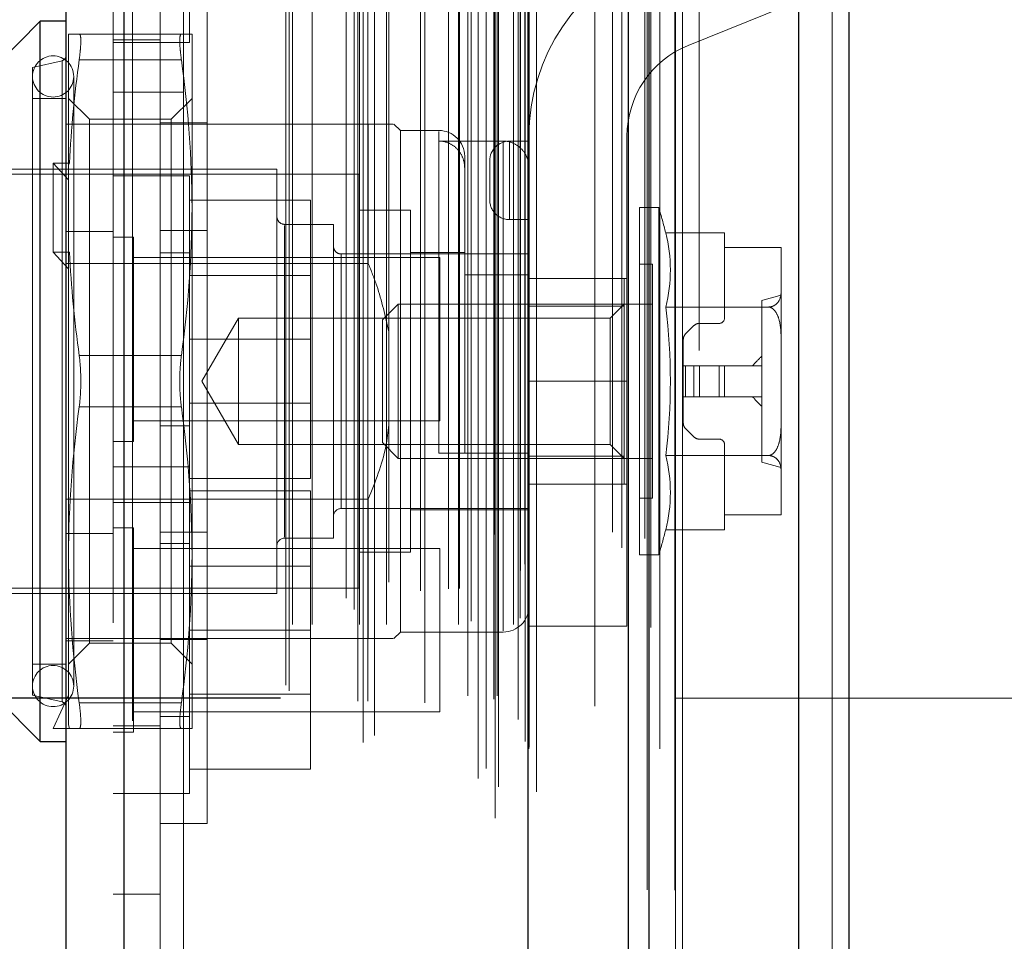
# Model space of a CAD drawing. Header units: inches. Extents: x 0.2 to 10.8, y 0.2 to 8.2.
# Tile 132 of 145: x 5.9189 to 6.0026, y 4.8865 to 4.9648. Entities that reach past the tile are written whole.
import ezdxf

# ---------------------------------------------------------------- set-up
doc = ezdxf.new("R2010")
doc.units = ezdxf.units.IN
doc.header["$MEASUREMENT"] = 0
doc.linetypes.add('HIDDEN', pattern=[0.07500000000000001, 0.05, -0.025])
doc.layers.add('DIMENSIONS', color=140, linetype='Continuous')
doc.styles.add('SLDTEXTSTYLE0', font='TXT', dxfattribs={"width": 0.7})
doc.dimstyles.new('SLDDIMSTYLE0', dxfattribs={"dimtxt": 0.0849609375, "dimasz": 0.13, "dimexe": 0, "dimexo": 0.0625, "dimgap": 0.021240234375, "dimtad": 0, "dimtih": 1, "dimtoh": 1, "dimlfac": 18, "dimrnd": 1e-09, "dimzin": 12, "dimdsep": 46, "dimtxsty": 'SLDTEXTSTYLE0', "dimsah": 1, "dimcen": 0.09, "dimadec": 0, "dimazin": 3, "dimtfac": 1, "dimtofl": 0, "dimtmove": 0, "dimatfit": 3, "dimfxl": 0, "dimfrac": 2, "dimtolj": 1, "dimtzin": 12, "dimarcsym": 0})
doc.dimstyles.new('SLDDIMSTYLE4', dxfattribs={"dimtxt": 0.0849609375, "dimasz": 0.13, "dimexe": 0, "dimexo": 0.0625, "dimgap": 0.021240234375, "dimtad": 0, "dimtih": 1, "dimtoh": 1, "dimdec": 4, "dimlfac": 18, "dimzin": 12, "dimdsep": 46, "dimtxsty": 'SLDTEXTSTYLE0', "dimsah": 1, "dimcen": 0.09, "dimadec": 0, "dimazin": 3, "dimtfac": 1, "dimtdec": 0, "dimtofl": 0, "dimtmove": 0, "dimatfit": 3, "dimfxl": 0, "dimfrac": 2, "dimtolj": 1, "dimtzin": 12, "dimarcsym": 0})

# ---------------------------------------------------------------- blocks, each defined once
blk = doc.blocks.new('_D_13')
at = {"layer": 'DIMENSIONS'}
blk.add_line((6.670166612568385, 5.453165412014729), (5.89703343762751, 5.453165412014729), dxfattribs=at)
for radius, start, end in [(0.8318120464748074, 162.9447051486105, 180), (0.8318120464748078, 205.0000000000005, 222.05529485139)]:
    blk.add_arc((6.853845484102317, 5.453165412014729), radius, start, end, dxfattribs=at)
for points in [[(6.02203343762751, 5.453165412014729), (6.052040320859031, 5.581226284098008), (6.012160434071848, 5.58432380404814)], [(6.099967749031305, 5.101626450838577), (6.146449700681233, 4.978584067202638), (6.181284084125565, 4.998245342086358)]]:
    blk.add_solid(points, dxfattribs=at)
at = {"layer": 'DIMENSIONS', "insert": (5.935888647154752, 5.337767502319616), "char_height": 0.08333333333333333, "attachment_point": 1, "style": 'SLDTEXTSTYLE0'}
blk.add_mtext('25°', dxfattribs=at)
blk = doc.blocks.new('_D_18')
at = {"layer": 'DIMENSIONS'}
for p, q in [((5.941035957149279, 4.907140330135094), (5.512801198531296, 4.907140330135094)), ((5.637801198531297, 4.907140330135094), (5.637801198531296, 4.093878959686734)), ((5.476227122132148, 3.939828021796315), (5.447697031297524, 3.939828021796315)), ((5.447697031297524, 3.939828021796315), (5.447697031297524, 3.804797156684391)), ((5.799375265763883, 3.939828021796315), (5.827905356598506, 3.939828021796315)), ((5.827905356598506, 3.939828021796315), (5.827905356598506, 3.804797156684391)), ((5.447697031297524, 3.804797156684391), (5.476227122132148, 3.804797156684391)), ((5.827905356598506, 3.804797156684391), (5.799375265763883, 3.804797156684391)), ((5.637801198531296, 3.213584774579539), (5.637801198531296, 3.785777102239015)), ((5.941035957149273, 3.213584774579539), (5.512801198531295, 3.213584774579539))]:
    blk.add_line(p, q, dxfattribs=at)
for points in [[(5.637801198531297, 4.907140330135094), (5.617801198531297, 4.777140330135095), (5.657801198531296, 4.777140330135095)], [(5.637801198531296, 3.213584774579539), (5.657801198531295, 3.343584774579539), (5.617801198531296, 3.343584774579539)]]:
    blk.add_solid(points, dxfattribs=at)
at = {"layer": 'DIMENSIONS', "char_height": 0.08333333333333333, "attachment_point": 1, "style": 'SLDTEXTSTYLE0'}
for s, insert in [('30.48', (5.476227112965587, 4.066270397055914)), ('774.3', (5.476227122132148, 3.912219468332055))]:
    blk.add_mtext(s, dxfattribs=dict(at, insert=insert))
blk = doc.blocks.new('_D_19')
at = {"layer": 'DIMENSIONS'}
for p, q in [((5.920647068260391, 4.983973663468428), (5.139392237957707, 4.983973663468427)), ((5.264392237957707, 4.983973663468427), (5.264392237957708, 4.566917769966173)), ((5.102818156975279, 4.436786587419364), (5.074288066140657, 4.436786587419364)), ((5.074288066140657, 4.436786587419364), (5.074288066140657, 4.301755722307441)), ((5.425966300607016, 4.436786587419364), (5.454496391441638, 4.436786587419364)), ((5.454496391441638, 4.436786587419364), (5.454496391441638, 4.301755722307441)), ((5.074288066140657, 4.301755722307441), (5.102818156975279, 4.301755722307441)), ((5.454496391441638, 4.301755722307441), (5.425966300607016, 4.301755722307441)), ((5.26439223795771, 3.136695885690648), (5.264392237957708, 4.147704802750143)), ((5.920647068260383, 3.13669588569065), (5.139392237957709, 3.136695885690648))]:
    blk.add_line(p, q, dxfattribs=at)
for points in [[(5.264392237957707, 4.983973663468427), (5.244392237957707, 4.853973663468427), (5.284392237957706, 4.853973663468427)], [(5.26439223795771, 3.136695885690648), (5.28439223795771, 3.266695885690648), (5.244392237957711, 3.266695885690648)]]:
    blk.add_solid(points, dxfattribs=at)
at = {"layer": 'DIMENSIONS', "char_height": 0.08333333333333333, "attachment_point": 1, "style": 'SLDTEXTSTYLE0'}
for s, insert in [('33.25', (5.102818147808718, 4.563228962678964)), ('844.6', (5.102818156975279, 4.409178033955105)), ('OPENING', (5.002355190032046, 4.255127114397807))]:
    blk.add_mtext(s, dxfattribs=dict(at, insert=insert))

msp = doc.modelspace()

# ---------------------------------------------------------------- linework, layer by layer
at = {"color": 7, "linetype": 'Continuous', "lineweight": 25}
for p, q in [((5.989364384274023, 5.045637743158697), (5.989364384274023, 3.081751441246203)), ((5.985121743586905, 3.081751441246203), (5.985121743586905, 5.044850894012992)), ((5.972404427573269, 3.081751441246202), (5.972404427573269, 5.038868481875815)), ((5.97064706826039, 3.081751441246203), (5.97064706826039, 5.038695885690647)), ((5.962111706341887, 3.099154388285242), (5.962111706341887, 5.021559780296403)), ((5.927764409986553, 3.105210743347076), (5.927764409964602, 5.015503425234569)), ((5.922806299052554, 5.013539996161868), (5.922806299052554, 3.107174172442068)), ((5.920619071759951, 4.964698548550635), (5.914185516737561, 4.958264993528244)), ((5.922806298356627, 4.964698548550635), (5.920619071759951, 4.964698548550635)), ((5.920619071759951, 4.93407737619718), (5.920619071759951, 4.964698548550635)), ((5.920619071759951, 4.903456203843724), (5.920619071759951, 4.93407737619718)), ((5.914185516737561, 4.909889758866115), (5.920619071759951, 4.903456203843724)), ((5.920619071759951, 4.903456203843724), (5.922806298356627, 4.903456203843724))]:
    msp.add_line(p, q, dxfattribs=at)
at = {"color": 7, "linetype": 'HIDDEN', "lineweight": 18}
for p, q in [((5.989364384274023, 5.045637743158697), (5.989364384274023, 3.081751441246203)), ((5.989364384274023, 3.081751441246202), (5.989364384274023, 5.045637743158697)), ((5.989364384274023, 3.081751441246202), (5.989364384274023, 5.045637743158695)), ((5.985121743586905, 3.081751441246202), (5.985121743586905, 5.04485089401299)), ((5.987950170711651, 3.081751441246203), (5.987950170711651, 5.044850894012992)), ((5.987950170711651, 3.081751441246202), (5.987950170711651, 5.04485089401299)), ((5.972404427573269, 3.081751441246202), (5.972404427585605, 5.038868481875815)), ((5.975232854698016, 3.081751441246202), (5.975232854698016, 5.038868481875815)), ((5.975232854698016, 3.081751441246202), (5.975232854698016, 5.038868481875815)), ((5.974647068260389, 3.081751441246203), (5.974647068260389, 5.038695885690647)), ((5.972234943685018, 3.090840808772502), (5.972234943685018, 5.029873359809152)), ((5.959294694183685, 3.096931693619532), (5.959294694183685, 5.023782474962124)), ((5.959294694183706, 3.096931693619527), (5.959294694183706, 5.023782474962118)), ((5.962806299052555, 3.09915438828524), (5.962806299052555, 5.021559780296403)), ((5.957869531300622, 3.100310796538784), (5.957869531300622, 5.020403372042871)), ((5.959238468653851, 5.021053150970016), (5.959238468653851, 3.099661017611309)), ((5.959578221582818, 3.099601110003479), (5.959578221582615, 5.021113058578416)), ((5.958531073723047, 3.10114738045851), (5.958531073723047, 5.019592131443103)), ((5.970064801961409, 5.019903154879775), (5.970064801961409, 3.100818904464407)), ((5.962162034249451, 3.102810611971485), (5.962162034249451, 5.017903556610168)), ((5.973306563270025, 3.102838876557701), (5.973306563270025, 5.017867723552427)), ((5.948086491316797, 3.103353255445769), (5.948086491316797, 5.017360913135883)), ((5.961861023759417, 3.103453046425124), (5.961861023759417, 5.017261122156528)), ((5.961861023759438, 3.103453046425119), (5.961861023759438, 5.017261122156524)), ((5.962179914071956, 3.102950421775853), (5.962179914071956, 5.017763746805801)), ((5.949040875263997, 3.103969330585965), (5.949040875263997, 5.016742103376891)), ((5.956270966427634, 5.016467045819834), (5.956270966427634, 3.104252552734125)), ((5.927764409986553, 5.015503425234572), (5.927764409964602, 3.105210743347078)), ((5.92845900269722, 3.105210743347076), (5.928459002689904, 5.015503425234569)), ((5.92845900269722, 5.015503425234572), (5.928459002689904, 3.105210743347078)), ((5.957848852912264, 3.105342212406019), (5.957848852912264, 5.015371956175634)), ((5.947299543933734, 5.014672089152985), (5.947299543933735, 3.106039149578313)), ((5.948476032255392, 3.106888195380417), (5.948476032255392, 5.013825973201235)), ((5.926806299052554, 5.013539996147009), (5.926806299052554, 3.107174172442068)), ((5.941798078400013, 3.107756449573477), (5.941798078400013, 5.012957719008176)), ((5.941509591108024, 3.108243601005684), (5.941509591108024, 5.012470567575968)), ((5.967773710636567, 5.012369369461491), (5.967773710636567, 3.108328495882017)), ((5.942065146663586, 3.113388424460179), (5.942065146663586, 5.007325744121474)), ((5.942065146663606, 3.113388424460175), (5.942065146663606, 5.007325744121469)), ((5.943753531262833, 3.113388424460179), (5.943753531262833, 5.007325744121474)), ((5.947776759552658, 3.113388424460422), (5.947776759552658, 5.007325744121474)), ((5.950073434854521, 3.113388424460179), (5.950073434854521, 5.007325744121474)), ((5.956187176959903, 3.113388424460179), (5.956187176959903, 5.007325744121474)), ((5.956969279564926, 5.007325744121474), (5.956969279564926, 3.113388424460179)), ((5.956969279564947, 3.113388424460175), (5.956969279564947, 5.007325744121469)), ((5.957247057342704, 3.113666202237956), (5.957247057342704, 5.007047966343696)), ((5.959191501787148, 5.007047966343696), (5.959191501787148, 3.113666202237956)), ((5.959469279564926, 3.113388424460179), (5.959469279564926, 5.007325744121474)), ((5.959469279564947, 5.007325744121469), (5.959469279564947, 3.113388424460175)), ((5.96085169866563, 3.113388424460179), (5.96085169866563, 5.007325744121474)), ((5.960851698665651, 3.113388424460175), (5.960851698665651, 5.007325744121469)), ((5.972525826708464, 3.113134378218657), (5.972525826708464, 5.007579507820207)), ((5.947635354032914, 5.006883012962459), (5.947635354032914, 3.113831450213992)), ((5.953321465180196, 5.006723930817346), (5.953321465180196, 3.113988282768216)), ((5.96141372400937, 3.113943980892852), (5.96141372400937, 5.006770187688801)), ((5.961413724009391, 3.113943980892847), (5.961413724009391, 5.006770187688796)), ((5.932806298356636, 5.005329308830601), (5.932806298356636, 4.958662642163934)), ((5.961250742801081, 5.005329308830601), (5.961250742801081, 3.115384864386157)), ((5.946625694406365, 3.115632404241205), (5.946625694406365, 5.005081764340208)), ((5.952956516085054, 3.116251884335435), (5.952956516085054, 5.004462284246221)), ((5.952956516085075, 3.11625188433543), (5.952956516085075, 5.004462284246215)), ((5.950252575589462, 3.116991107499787), (5.950252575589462, 5.00372791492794)), ((5.955326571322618, 3.116415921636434), (5.955326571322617, 5.004297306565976)), ((5.961460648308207, 3.117997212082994), (5.961460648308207, 5.002716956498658)), ((5.961460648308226, 3.117997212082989), (5.961460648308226, 5.002716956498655)), ((5.961825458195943, 3.118512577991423), (5.961825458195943, 5.002201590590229)), ((5.961825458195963, 3.118512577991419), (5.961825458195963, 5.002201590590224)), ((5.969286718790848, 3.121239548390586), (5.969286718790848, 4.999474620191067)), ((5.972042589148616, 3.120720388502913), (5.972042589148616, 4.999970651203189)), ((5.930806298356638, 4.9946163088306), (5.930806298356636, 4.958662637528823)), ((5.976647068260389, 3.136695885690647), (5.976647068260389, 4.983973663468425)), ((5.976647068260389, 3.136695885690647), (5.976647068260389, 4.983973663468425)), ((5.976647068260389, 3.136695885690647), (5.976647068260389, 4.983973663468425)), ((5.976647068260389, 3.136695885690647), (5.976647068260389, 4.983973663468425)), ((5.994535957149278, 4.772501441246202), (5.994535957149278, 4.983973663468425)), ((5.933306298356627, 4.96289408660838), (5.933306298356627, 4.97678297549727)), ((5.934806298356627, 4.971688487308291), (5.934806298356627, 4.93407737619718)), ((5.990647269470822, 4.968672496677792), (5.975718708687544, 4.962635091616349)), ((5.923025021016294, 4.952466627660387), (5.923025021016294, 4.963604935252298)), ((5.923930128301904, 4.963604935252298), (5.932618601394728, 4.963604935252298)), ((5.933523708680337, 4.948841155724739), (5.933523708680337, 4.963604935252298)), ((5.930806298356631, 4.963116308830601), (5.92680629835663, 4.963116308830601)), ((5.926806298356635, 4.962894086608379), (5.930806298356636, 4.962894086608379)), ((5.930806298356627, 4.96289408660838), (5.933306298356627, 4.96289408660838)), ((5.922467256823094, 4.961339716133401), (5.919962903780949, 4.96076154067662)), ((5.922467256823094, 4.90683960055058), (5.922467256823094, 4.961315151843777)), ((5.922467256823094, 4.906839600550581), (5.922467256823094, 4.961315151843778)), ((5.923930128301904, 4.96141770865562), (5.932618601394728, 4.96141770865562)), ((5.923930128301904, 4.96141770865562), (5.932618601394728, 4.96141770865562)), ((5.923930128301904, 4.961417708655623), (5.932618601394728, 4.961417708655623)), ((5.923930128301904, 4.961417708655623), (5.932618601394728, 4.961417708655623)), ((5.919962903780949, 4.93407737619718), (5.919962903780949, 4.96076154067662)), ((5.923462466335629, 4.908158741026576), (5.923462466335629, 4.959996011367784)), ((5.932806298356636, 4.958662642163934), (5.926806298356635, 4.958662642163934)), ((5.930806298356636, 4.958662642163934), (5.930806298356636, 3.162051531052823)), ((5.932806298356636, 4.958662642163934), (5.932806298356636, 3.162051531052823)), ((5.932806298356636, 4.958662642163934), (5.932806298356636, 3.162051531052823)), ((5.932806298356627, 3.162051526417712), (5.932806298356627, 4.958662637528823)), ((5.932806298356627, 3.162051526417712), (5.932806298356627, 4.958662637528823)), ((5.922806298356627, 4.95813686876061), (5.919962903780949, 4.95813686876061)), ((5.924801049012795, 4.95636084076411), (5.923025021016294, 4.95813686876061)), ((5.933523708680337, 4.95813686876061), (5.931747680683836, 4.956360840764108)), ((5.926806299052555, 4.955949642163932), (5.922806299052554, 4.955949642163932)), ((5.924801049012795, 4.911793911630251), (5.924801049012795, 4.956360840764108)), ((5.931747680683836, 4.956360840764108), (5.924801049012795, 4.956360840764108)), ((5.948506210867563, 4.955949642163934), (5.926806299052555, 4.955949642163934)), ((5.934806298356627, 4.956049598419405), (5.930806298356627, 4.956049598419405)), ((5.931747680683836, 4.911793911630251), (5.931747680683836, 4.956360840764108)), ((5.948506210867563, 4.944100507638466), (5.948506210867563, 4.955949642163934)), ((5.951240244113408, 4.955402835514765), (5.950693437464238, 4.955949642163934)), ((5.951240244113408, 4.93407737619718), (5.951240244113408, 4.955402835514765)), ((5.95452108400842, 4.955402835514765), (5.951240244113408, 4.955402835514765)), ((5.95452108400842, 4.927953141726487), (5.95452108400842, 4.955305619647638)), ((5.95452108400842, 4.927953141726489), (5.95452108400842, 4.955305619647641)), ((5.959989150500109, 4.95450453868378), (5.95452108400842, 4.95450453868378)), ((5.959989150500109, 4.954504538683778), (5.959989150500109, 4.912852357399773)), ((5.959989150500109, 4.95450453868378), (5.959989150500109, 4.912852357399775)), ((5.960509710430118, 4.954492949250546), (5.960509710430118, 4.94782628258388)), ((5.960509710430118, 4.94782628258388), (5.960509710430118, 4.954492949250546)), ((5.960509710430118, 4.954492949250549), (5.960509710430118, 4.947826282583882)), ((5.960509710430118, 4.954492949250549), (5.962176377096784, 4.954492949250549)), ((5.960509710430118, 4.947826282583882), (5.960509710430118, 4.954492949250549)), ((5.962176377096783, 4.934076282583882), (5.962176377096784, 4.954909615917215)), ((5.970509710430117, 4.954909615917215), (5.970509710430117, 4.934076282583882)), ((5.923111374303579, 4.952629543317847), (5.92171268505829, 4.952629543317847)), ((5.92171268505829, 4.952629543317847), (5.92171268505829, 4.945052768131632)), ((5.92171268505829, 4.952629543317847), (5.923025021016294, 4.95120816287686)), ((5.923111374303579, 4.952629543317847), (5.923025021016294, 4.952466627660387)), ((5.923025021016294, 4.952466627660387), (5.923025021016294, 4.95120816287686)), ((5.956708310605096, 4.927953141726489), (5.956708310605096, 4.953215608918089)), ((5.958843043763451, 4.952826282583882), (5.958843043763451, 4.949492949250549)), ((5.947740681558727, 4.951684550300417), (5.917338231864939, 4.951684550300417)), ((5.940741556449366, 4.952121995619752), (5.917775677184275, 4.952121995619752)), ((5.940741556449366, 4.93407737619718), (5.940741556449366, 4.952121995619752)), ((5.947740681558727, 4.93407737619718), (5.947740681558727, 4.951684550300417)), ((5.923025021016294, 4.95120816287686), (5.923025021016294, 4.944889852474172)), ((5.930806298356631, 4.951560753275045), (5.926806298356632, 4.951560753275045)), ((5.933306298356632, 4.951532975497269), (5.930806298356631, 4.951532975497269)), ((5.933306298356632, 4.926810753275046), (5.933306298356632, 4.951532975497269)), ((5.933306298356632, 4.949477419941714), (5.943584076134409, 4.949477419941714)), ((5.943584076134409, 4.937644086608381), (5.943584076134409, 4.949477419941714)), ((5.933523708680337, 4.919313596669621), (5.933523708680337, 4.948841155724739)), ((5.952115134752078, 4.948622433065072), (5.947740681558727, 4.948622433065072)), ((5.952115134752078, 4.93407737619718), (5.952115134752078, 4.948622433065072)), ((5.971581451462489, 4.93407737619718), (5.971581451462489, 4.948841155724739)), ((5.973209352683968, 4.948841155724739), (5.971581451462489, 4.948841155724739)), ((5.973209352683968, 4.93407737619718), (5.973209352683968, 4.948841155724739)), ((5.960509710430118, 4.947826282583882), (5.962176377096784, 4.947826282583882)), ((5.926806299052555, 4.946810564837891), (5.922806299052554, 4.946810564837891)), ((5.934806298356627, 4.946910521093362), (5.930806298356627, 4.946910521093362)), ((5.945553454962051, 4.9474194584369), (5.941397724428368, 4.9474194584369)), ((5.941397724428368, 4.920832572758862), (5.941397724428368, 4.947322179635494)), ((5.941397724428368, 4.920832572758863), (5.941397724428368, 4.947322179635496)), ((5.945553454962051, 4.93407737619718), (5.945553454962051, 4.9474194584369)), ((5.973802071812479, 4.946705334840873), (5.978799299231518, 4.946705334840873)), ((5.978799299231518, 4.946705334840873), (5.978799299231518, 4.945442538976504)), ((5.928542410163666, 4.946324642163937), (5.926806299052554, 4.946324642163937)), ((5.928542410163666, 4.928963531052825), (5.928542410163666, 4.946324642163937)), ((5.923111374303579, 4.945052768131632), (5.92171268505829, 4.945052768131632)), ((5.92171268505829, 4.945052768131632), (5.923025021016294, 4.943631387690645)), ((5.923111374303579, 4.945052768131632), (5.923025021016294, 4.944889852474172)), ((5.933306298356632, 4.945005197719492), (5.930806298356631, 4.945005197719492)), ((5.956708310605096, 4.945013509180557), (5.952115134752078, 4.945013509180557)), ((5.978799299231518, 4.945442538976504), (5.983610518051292, 4.945442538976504)), ((5.978799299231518, 4.945442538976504), (5.978799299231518, 4.939436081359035)), ((5.983611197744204, 4.945382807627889), (5.983611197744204, 4.945403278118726)), ((5.983611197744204, 4.945382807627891), (5.983611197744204, 4.945403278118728)), ((5.983611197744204, 4.941713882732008), (5.983611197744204, 4.945382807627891)), ((5.948506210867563, 4.944100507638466), (5.922806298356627, 4.944100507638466)), ((5.923025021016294, 4.919313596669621), (5.923025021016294, 4.944889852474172)), ((5.954584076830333, 4.944588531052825), (5.928542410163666, 4.944588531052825)), ((5.962176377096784, 4.944904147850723), (5.946209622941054, 4.944904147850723)), ((5.946209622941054, 4.923275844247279), (5.946209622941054, 4.944878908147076)), ((5.946209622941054, 4.923275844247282), (5.946209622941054, 4.944878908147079)), ((5.954584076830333, 4.930699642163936), (5.954584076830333, 4.944588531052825)), ((5.972675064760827, 4.944029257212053), (5.971581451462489, 4.944029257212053)), ((5.972675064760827, 4.93407737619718), (5.972675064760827, 4.944029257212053)), ((5.943584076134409, 4.943085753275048), (5.933306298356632, 4.943085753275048)), ((5.962176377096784, 4.943137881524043), (5.956708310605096, 4.943137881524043)), ((5.962176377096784, 4.942826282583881), (5.970509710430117, 4.942826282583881)), ((5.970269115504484, 4.940455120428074), (5.970269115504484, 4.942826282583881)), ((5.983611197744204, 4.937746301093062), (5.983611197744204, 4.941713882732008)), ((5.981970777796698, 4.927198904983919), (5.981970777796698, 4.940955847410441)), ((5.951051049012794, 4.940639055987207), (5.949709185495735, 4.939297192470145)), ((5.951051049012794, 4.93407737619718), (5.951051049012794, 4.940639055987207)), ((5.972675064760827, 4.940639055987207), (5.951051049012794, 4.940639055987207)), ((5.970269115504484, 4.940455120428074), (5.962176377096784, 4.940455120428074)), ((5.970269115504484, 4.940639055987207), (5.969084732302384, 4.939454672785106)), ((5.970269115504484, 4.927699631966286), (5.970269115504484, 4.940455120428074)), ((5.973802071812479, 4.940391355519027), (5.982559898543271, 4.940391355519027)), ((5.937462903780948, 4.939454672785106), (5.934358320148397, 4.93407737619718)), ((5.937462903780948, 4.93407737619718), (5.937462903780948, 4.939454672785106)), ((5.969084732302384, 4.939454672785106), (5.937462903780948, 4.939454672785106)), ((5.949709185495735, 4.93407737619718), (5.949709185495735, 4.939297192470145)), ((5.969084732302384, 4.928700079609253), (5.969084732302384, 4.939454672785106)), ((5.976201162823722, 4.938806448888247), (5.97549192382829, 4.938097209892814)), ((5.978361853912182, 4.938998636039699), (5.976665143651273, 4.938998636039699)), ((5.933306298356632, 4.937644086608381), (5.943584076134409, 4.937644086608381)), ((5.943584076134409, 4.925810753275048), (5.943584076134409, 4.937644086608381)), ((5.975299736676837, 4.937633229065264), (5.975299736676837, 4.935389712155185)), ((5.983611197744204, 4.930408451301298), (5.983611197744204, 4.937746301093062)), ((5.923930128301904, 4.936264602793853), (5.932618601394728, 4.936264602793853)), ((5.923930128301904, 4.936264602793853), (5.932618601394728, 4.936264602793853)), ((5.923930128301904, 4.936264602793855), (5.932618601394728, 4.936264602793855)), ((5.923930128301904, 4.936264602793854), (5.932618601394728, 4.936264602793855)), ((5.975299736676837, 4.932765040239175), (5.975299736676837, 4.935389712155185)), ((5.975299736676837, 4.935389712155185), (5.97549192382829, 4.935389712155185)), ((5.97549192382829, 4.932765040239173), (5.97549192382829, 4.935389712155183)), ((5.97549192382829, 4.932765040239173), (5.97549192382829, 4.935389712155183)), ((5.97549192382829, 4.935389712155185), (5.976201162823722, 4.935389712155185)), ((5.97549192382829, 4.932765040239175), (5.97549192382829, 4.935389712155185)), ((5.97549192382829, 4.932765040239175), (5.97549192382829, 4.935389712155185)), ((5.976201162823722, 4.932765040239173), (5.976201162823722, 4.935389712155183)), ((5.976201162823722, 4.932765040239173), (5.976201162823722, 4.935389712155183)), ((5.976201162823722, 4.935389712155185), (5.976665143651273, 4.935389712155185)), ((5.976201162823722, 4.932765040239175), (5.976201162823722, 4.935389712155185)), ((5.976201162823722, 4.932765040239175), (5.976201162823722, 4.935389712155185)), ((5.976665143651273, 4.932765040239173), (5.976665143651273, 4.935389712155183)), ((5.976665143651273, 4.932765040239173), (5.976665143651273, 4.935389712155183)), ((5.976665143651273, 4.935389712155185), (5.978361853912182, 4.935389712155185)), ((5.976665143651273, 4.932765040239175), (5.976665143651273, 4.935389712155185)), ((5.976665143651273, 4.932765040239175), (5.976665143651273, 4.935389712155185)), ((5.978361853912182, 4.932765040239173), (5.978361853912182, 4.935389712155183)), ((5.978361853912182, 4.932765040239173), (5.978361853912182, 4.935389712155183)), ((5.978361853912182, 4.932765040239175), (5.978361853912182, 4.935389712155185)), ((5.978361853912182, 4.935389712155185), (5.978799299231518, 4.935389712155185)), ((5.978361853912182, 4.932765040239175), (5.978361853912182, 4.935389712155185)), ((5.978799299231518, 4.935389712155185), (5.981970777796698, 4.935389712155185)), ((5.978799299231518, 4.932765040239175), (5.978799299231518, 4.935389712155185)), ((5.919962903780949, 4.90739321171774), (5.919962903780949, 4.93407737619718)), ((5.934358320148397, 4.93407737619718), (5.937462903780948, 4.928700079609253)), ((5.934806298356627, 4.93407737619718), (5.934806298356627, 4.896466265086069)), ((5.937462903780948, 4.928700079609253), (5.937462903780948, 4.93407737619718)), ((5.940741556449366, 4.916032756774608), (5.940741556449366, 4.93407737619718)), ((5.945553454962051, 4.92073529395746), (5.945553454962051, 4.93407737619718)), ((5.947740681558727, 4.916470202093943), (5.947740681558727, 4.93407737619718)), ((5.949709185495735, 4.928857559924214), (5.949709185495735, 4.93407737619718)), ((5.951051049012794, 4.927515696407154), (5.951051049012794, 4.93407737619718)), ((5.951240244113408, 4.912751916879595), (5.951240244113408, 4.93407737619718)), ((5.952115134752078, 4.919532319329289), (5.952115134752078, 4.93407737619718)), ((5.962176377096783, 4.93407628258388), (5.970509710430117, 4.93407628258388)), ((5.962176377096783, 4.93407628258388), (5.970509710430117, 4.93407628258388)), ((5.962176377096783, 4.934076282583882), (5.970509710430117, 4.934076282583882)), ((5.962176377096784, 4.913242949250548), (5.962176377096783, 4.934076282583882)), ((5.962176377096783, 4.934076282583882), (5.970509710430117, 4.934076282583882)), ((5.970509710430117, 4.913242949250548), (5.970509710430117, 4.934076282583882)), ((5.971581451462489, 4.919313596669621), (5.971581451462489, 4.93407737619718)), ((5.972675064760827, 4.924125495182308), (5.972675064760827, 4.93407737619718)), ((5.973209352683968, 4.919313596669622), (5.973209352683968, 4.93407737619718)), ((5.975299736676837, 4.932765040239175), (5.97549192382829, 4.932765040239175)), ((5.975299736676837, 4.932765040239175), (5.975299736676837, 4.930521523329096)), ((5.97549192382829, 4.932765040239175), (5.976201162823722, 4.932765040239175)), ((5.976201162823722, 4.932765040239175), (5.976665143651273, 4.932765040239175)), ((5.976665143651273, 4.932765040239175), (5.978361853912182, 4.932765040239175)), ((5.978361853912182, 4.932765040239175), (5.978799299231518, 4.932765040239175)), ((5.978799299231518, 4.932765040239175), (5.981970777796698, 4.932765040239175)), ((5.923930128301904, 4.931890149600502), (5.932618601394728, 4.931890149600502)), ((5.923930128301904, 4.931890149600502), (5.932618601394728, 4.931890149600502)), ((5.923930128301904, 4.931890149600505), (5.932618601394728, 4.931890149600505)), ((5.923930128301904, 4.931890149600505), (5.932618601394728, 4.931890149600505)), ((5.933306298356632, 4.932202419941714), (5.943584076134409, 4.932202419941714)), ((5.928542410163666, 4.930699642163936), (5.954584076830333, 4.930699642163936)), ((5.930806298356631, 4.93028297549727), (5.933306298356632, 4.93028297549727)), ((5.97549192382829, 4.930057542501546), (5.976201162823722, 4.929348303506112)), ((5.983611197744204, 4.926440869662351), (5.983611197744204, 4.930408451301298)), ((5.976665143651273, 4.92915611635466), (5.978361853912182, 4.92915611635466)), ((5.926806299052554, 4.928963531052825), (5.928542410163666, 4.928963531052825)), ((5.937462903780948, 4.928700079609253), (5.969084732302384, 4.928700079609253)), ((5.949709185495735, 4.928857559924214), (5.951051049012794, 4.927515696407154)), ((5.969084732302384, 4.928700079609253), (5.970269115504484, 4.927515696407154)), ((5.978799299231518, 4.928718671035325), (5.978799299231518, 4.922712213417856)), ((5.951051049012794, 4.927515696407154), (5.972675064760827, 4.927515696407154)), ((5.959989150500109, 4.927953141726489), (5.95452108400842, 4.927953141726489)), ((5.970269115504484, 4.927699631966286), (5.962176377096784, 4.927699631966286)), ((5.970269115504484, 4.925328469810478), (5.970269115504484, 4.927699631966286)), ((5.973802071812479, 4.927763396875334), (5.982559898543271, 4.927763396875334)), ((5.930806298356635, 4.926810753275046), (5.926806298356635, 4.926810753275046)), ((5.933306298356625, 4.92681075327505), (5.930806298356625, 4.92681075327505)), ((5.933306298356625, 4.912921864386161), (5.933306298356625, 4.92681075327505)), ((5.933306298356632, 4.925810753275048), (5.943584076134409, 4.925810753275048)), ((5.983611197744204, 4.92277194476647), (5.983611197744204, 4.926440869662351)), ((5.970269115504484, 4.925328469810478), (5.962176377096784, 4.925328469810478)), ((5.962176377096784, 4.925326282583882), (5.970509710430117, 4.925326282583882)), ((5.948506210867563, 4.924054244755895), (5.922806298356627, 4.924054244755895)), ((5.933306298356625, 4.924755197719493), (5.943584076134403, 4.924755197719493)), ((5.943584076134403, 4.912921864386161), (5.943584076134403, 4.924755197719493)), ((5.948506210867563, 4.912205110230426), (5.948506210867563, 4.924054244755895)), ((5.971581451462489, 4.924125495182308), (5.972675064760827, 4.924125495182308)), ((5.926806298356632, 4.923782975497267), (5.930806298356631, 4.923782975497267)), ((5.930806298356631, 4.923755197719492), (5.933306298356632, 4.923755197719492)), ((5.946209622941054, 4.923250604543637), (5.962176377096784, 4.923250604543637)), ((5.952115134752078, 4.923141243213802), (5.962176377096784, 4.923141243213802)), ((5.983610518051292, 4.922712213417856), (5.978799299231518, 4.922712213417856)), ((5.978799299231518, 4.922712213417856), (5.978799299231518, 4.921449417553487)), ((5.983611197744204, 4.92275147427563), (5.983611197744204, 4.922771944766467)), ((5.983611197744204, 4.922751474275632), (5.983611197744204, 4.92277194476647)), ((5.928542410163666, 4.921602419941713), (5.926806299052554, 4.921602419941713)), ((5.928542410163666, 4.912921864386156), (5.928542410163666, 4.921602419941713)), ((5.926806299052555, 4.921144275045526), (5.922806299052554, 4.921144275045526)), ((5.934806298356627, 4.921244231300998), (5.930806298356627, 4.921244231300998)), ((5.941397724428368, 4.92073529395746), (5.945553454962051, 4.92073529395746)), ((5.973802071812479, 4.921449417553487), (5.978799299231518, 4.921449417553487)), ((5.954584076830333, 4.919866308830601), (5.928542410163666, 4.919866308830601)), ((5.933306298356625, 4.920282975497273), (5.930806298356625, 4.920282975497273)), ((5.954584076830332, 4.912921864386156), (5.954584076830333, 4.919866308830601)), ((5.923025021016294, 4.904875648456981), (5.923025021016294, 4.919313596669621)), ((5.933523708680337, 4.904549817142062), (5.933523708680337, 4.919313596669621)), ((5.947740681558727, 4.919532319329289), (5.952115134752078, 4.919532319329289)), ((5.971581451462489, 4.919313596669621), (5.973209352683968, 4.919313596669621)), ((5.943584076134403, 4.918363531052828), (5.933306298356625, 4.918363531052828)), ((5.917338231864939, 4.916470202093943), (5.947740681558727, 4.916470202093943)), ((5.917775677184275, 4.916032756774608), (5.940741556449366, 4.916032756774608)), ((5.962176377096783, 4.913242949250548), (5.970509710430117, 4.913242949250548)), ((5.928542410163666, 4.904241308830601), (5.928542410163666, 4.912921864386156)), ((5.933306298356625, 4.899032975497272), (5.933306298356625, 4.912921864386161)), ((5.933306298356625, 4.912921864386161), (5.943584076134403, 4.912921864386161)), ((5.943584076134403, 4.901088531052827), (5.943584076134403, 4.912921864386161)), ((5.950693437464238, 4.912205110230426), (5.951240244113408, 4.912751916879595)), ((5.951240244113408, 4.912751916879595), (5.959989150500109, 4.912751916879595)), ((5.954584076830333, 4.905977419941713), (5.954584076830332, 4.912921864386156)), ((5.948506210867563, 4.912205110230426), (5.922806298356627, 4.912205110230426)), ((5.926806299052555, 4.912005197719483), (5.922806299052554, 4.912005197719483)), ((5.923025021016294, 4.91001788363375), (5.924801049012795, 4.911793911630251)), ((5.924801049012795, 4.911793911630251), (5.931747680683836, 4.911793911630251)), ((5.934806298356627, 4.912105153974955), (5.930806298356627, 4.912105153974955)), ((5.931747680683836, 4.911793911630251), (5.933523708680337, 4.91001788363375)), ((5.919962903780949, 4.91001788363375), (5.922806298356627, 4.91001788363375)), ((5.919962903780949, 4.90739321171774), (5.922467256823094, 4.906815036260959)), ((5.92171268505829, 4.904549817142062), (5.923025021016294, 4.907392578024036)), ((5.933306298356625, 4.907480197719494), (5.943584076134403, 4.907480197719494)), ((5.923930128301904, 4.906737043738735), (5.932618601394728, 4.906737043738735)), ((5.923930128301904, 4.906737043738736), (5.932618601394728, 4.906737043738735)), ((5.923930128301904, 4.906737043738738), (5.932618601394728, 4.906737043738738)), ((5.923930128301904, 4.906737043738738), (5.932618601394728, 4.906737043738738)), ((5.991035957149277, 4.907140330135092), (5.974647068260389, 4.907140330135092)), ((5.991035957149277, 4.539251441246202), (5.991035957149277, 4.907140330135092)), ((5.991035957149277, 4.539251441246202), (5.991035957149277, 4.907140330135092)), ((5.993035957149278, 4.907140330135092), (5.991035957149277, 4.907140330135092)), ((5.993035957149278, 4.539251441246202), (5.993035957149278, 4.907140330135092)), ((5.999035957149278, 4.907140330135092), (5.993035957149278, 4.907140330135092)), ((5.997035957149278, 4.539251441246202), (5.997035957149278, 4.907140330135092)), ((5.999035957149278, 4.539251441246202), (5.999035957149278, 4.907140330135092)), ((6.035452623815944, 4.907140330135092), (5.999035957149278, 4.907140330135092)), ((5.999035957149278, 4.539251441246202), (5.999035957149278, 4.907140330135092)), ((5.928542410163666, 4.905977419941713), (5.954584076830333, 4.905977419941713)), ((5.923111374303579, 4.904549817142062), (5.923025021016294, 4.904875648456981)), ((5.92680629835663, 4.904782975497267), (5.930806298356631, 4.904782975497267)), ((5.930806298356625, 4.90556075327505), (5.933306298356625, 4.90556075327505)), ((5.923111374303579, 4.904549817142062), (5.92171268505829, 4.904549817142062)), ((5.923930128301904, 4.904549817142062), (5.932618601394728, 4.904549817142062)), ((5.926806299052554, 4.904241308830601), (5.928542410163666, 4.904241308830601)), ((5.933306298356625, 4.901088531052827), (5.943584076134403, 4.901088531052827)), ((5.926806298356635, 4.899032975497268), (5.930806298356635, 4.899032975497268)), ((5.930806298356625, 4.899032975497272), (5.933306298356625, 4.899032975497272)), ((5.930806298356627, 4.896466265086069), (5.934806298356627, 4.896466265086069)), ((5.930806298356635, 4.890449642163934), (5.926806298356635, 4.890449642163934))]:
    msp.add_line(p, q, dxfattribs=at)
at = {"color": 7, "linetype": 'HIDDEN', "lineweight": 18, "flags": 128}
for points in [[(5.974573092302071, 3.090800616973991), (5.974573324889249, 4.040747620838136), (5.974573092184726, 5.029910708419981)], [(5.974573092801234, 3.0908028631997), (5.974573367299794, 4.052680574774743), (5.974573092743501, 5.0299114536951)], [(5.973306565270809, 3.102831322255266), (5.973306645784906, 4.08049327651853), (5.973306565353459, 5.017884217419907)], [(5.972525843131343, 3.113145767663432), (5.972526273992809, 4.021134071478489), (5.972525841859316, 5.007580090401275)], [(5.967781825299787, 5.006442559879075), (5.967781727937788, 4.068021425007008), (5.967781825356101, 3.114270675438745)], [(5.967781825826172, 5.006444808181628), (5.967781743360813, 4.079964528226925), (5.967781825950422, 3.114270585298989)]]:
    msp.add_lwpolyline(points, dxfattribs=at)
at = {"color": 7, "linetype": 'HIDDEN', "lineweight": 18}
for centre, radius, start, end in [((5.978843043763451, 4.954909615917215), 0.0166666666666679, 112.0193813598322, 180), ((5.978843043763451, 4.954909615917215), 0.008333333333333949, 112.0193813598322, 180), ((5.92171268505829, 4.959996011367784), 0.001749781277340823, 0, 180), ((5.922368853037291, 4.961765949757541), 0.0004374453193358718, 283.0000000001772, 0), ((5.92171268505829, 4.959996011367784), 0.001749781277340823, 180, 0), ((5.95452108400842, 4.953215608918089), 0.002187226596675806, 0, 90), ((5.960509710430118, 4.952826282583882), 0.001666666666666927, 90, 180), ((5.960509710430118, 4.949492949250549), 0.001666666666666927, 180, 270.0000000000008), ((5.924153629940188, 4.934077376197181), 0.05122922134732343, 14.27044514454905, 16.74966025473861), ((5.941397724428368, 4.948075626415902), 0.0006561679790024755, 180, 270.0000000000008), ((5.961514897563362, 4.943548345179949), 0.0126862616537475, 345.5904657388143, 14.40953426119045), ((5.946209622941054, 4.945560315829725), 0.0006561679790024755, 180, 270.0000000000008), ((5.981027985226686, 4.945383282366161), 0.002583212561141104, 359.9894702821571, 1.314429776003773), ((5.982477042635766, 4.945403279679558), 0.001134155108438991, 359.99992114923, 1.983715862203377), ((5.981027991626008, 4.94538328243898), 0.002583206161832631, 359.9894686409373, 1.314431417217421), ((6.298430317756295, 3.809941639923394), 1.174452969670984, 105.5486179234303, 105.6317027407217), ((5.924153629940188, 4.934077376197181), 0.05004831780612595, 352.7523851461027, 7.247614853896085), ((5.978361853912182, 4.939436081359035), 0.0004374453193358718, 270.0000000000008, 0), ((5.976665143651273, 4.938342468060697), 0.0006561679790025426, 90, 135.0000000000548), ((5.975955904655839, 4.937633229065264), 0.0006561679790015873, 134.9999999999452, 180), ((5.975955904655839, 4.930521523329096), 0.0006561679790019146, 180, 225.0000000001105), ((5.976665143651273, 4.929812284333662), 0.0006561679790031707, 225.0000000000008, 270.0000000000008), ((5.978361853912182, 4.928718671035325), 0.0004374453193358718, 0, 90), ((5.961514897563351, 4.92460640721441), 0.01268626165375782, 345.5904657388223, 14.40953426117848), ((6.298429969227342, 6.058211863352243), 1.174451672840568, 254.3682972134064, 254.4513821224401), ((5.946209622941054, 4.922594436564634), 0.0006561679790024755, 90, 180), ((5.981027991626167, 4.922771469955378), 0.002583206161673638, 358.6855685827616, 0.01053135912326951), ((5.981027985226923, 4.922771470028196), 0.002583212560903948, 358.6855702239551, 0.01052971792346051), ((5.982477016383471, 4.922751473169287), 0.001134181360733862, 358.0163070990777, 5.588957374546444e-05), ((5.941397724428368, 4.920079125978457), 0.0006561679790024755, 90, 180), ((5.924153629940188, 4.934077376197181), 0.05122922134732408, 343.2503397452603, 345.7295548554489), ((5.959989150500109, 4.91493914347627), 0.002187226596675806, 270.0000000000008, 0), ((5.92171268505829, 4.908158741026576), 0.001749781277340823, 0, 180), ((5.92171268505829, 4.908158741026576), 0.001749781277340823, 180, 0), ((5.922368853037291, 4.906388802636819), 0.0004374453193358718, 0, 76.99999999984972)]:
    msp.add_arc(centre, radius, start, end, dxfattribs=at)
for points in [[(5.923025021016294, 4.963604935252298), (5.923025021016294, 4.963604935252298), (5.923359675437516, 4.963604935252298), (5.923930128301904, 4.963604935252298)], [(5.932618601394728, 4.963604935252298), (5.933189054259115, 4.963604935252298), (5.933523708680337, 4.963604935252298), (5.933523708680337, 4.963604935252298)], [(5.923930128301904, 4.961417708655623), (5.923531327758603, 4.958497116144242), (5.923244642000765, 4.9555686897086), (5.923111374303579, 4.952629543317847)], [(5.933523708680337, 4.948841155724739), (5.933523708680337, 4.953049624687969), (5.933189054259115, 4.957240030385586), (5.932618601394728, 4.961417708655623)], [(5.932618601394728, 4.936264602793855), (5.933189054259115, 4.940442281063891), (5.933523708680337, 4.944632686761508), (5.933523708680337, 4.948841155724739)], [(5.923111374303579, 4.945052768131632), (5.923244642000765, 4.942113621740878), (5.923531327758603, 4.939185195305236), (5.923930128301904, 4.936264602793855)], [(5.981194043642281, 4.935389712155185), (5.981428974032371, 4.935685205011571), (5.981694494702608, 4.935951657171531), (5.981970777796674, 4.936207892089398)], [(5.981970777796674, 4.931946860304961), (5.981694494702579, 4.932203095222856), (5.981428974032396, 4.932469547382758), (5.981194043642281, 4.932765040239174)], [(5.923930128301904, 4.931890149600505), (5.923359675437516, 4.927712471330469), (5.923025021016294, 4.923522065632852), (5.923025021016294, 4.919313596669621)], [(5.932618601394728, 4.931890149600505), (5.933189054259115, 4.927712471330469), (5.933523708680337, 4.923522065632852), (5.933523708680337, 4.919313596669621)], [(5.923025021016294, 4.919313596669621), (5.923025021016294, 4.91510512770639), (5.923359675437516, 4.910914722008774), (5.923930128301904, 4.906737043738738)], [(5.933523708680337, 4.919313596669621), (5.933523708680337, 4.91510512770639), (5.933189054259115, 4.910914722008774), (5.932618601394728, 4.906737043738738)], [(5.923930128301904, 4.904549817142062), (5.923531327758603, 4.904549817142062), (5.923244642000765, 4.904549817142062), (5.923111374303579, 4.904549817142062)], [(5.933523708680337, 4.904549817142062), (5.933523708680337, 4.904549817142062), (5.933189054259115, 4.904549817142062), (5.932618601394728, 4.904549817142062)]]:
    msp.add_open_spline(points, degree=3, dxfattribs=at)
for points, knots in [([(5.923930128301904, 4.963604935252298), (5.923975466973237, 4.963604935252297), (5.924009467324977, 4.963555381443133), (5.924055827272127, 4.963358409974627), (5.924067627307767, 4.963210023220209), (5.924067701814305, 4.962829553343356), (5.924055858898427, 4.962592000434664), (5.924009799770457, 4.962054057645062), (5.923975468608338, 4.961749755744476), (5.923930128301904, 4.961417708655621)], [0, 0, 0, 0, 0.25, 0.25, 0.5, 0.5, 0.75, 0.75, 1, 1, 1, 1]), ([(5.932618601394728, 4.961417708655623), (5.932573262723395, 4.961749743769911), (5.932539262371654, 4.962050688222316), (5.932492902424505, 4.962591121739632), (5.932481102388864, 4.96282743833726), (5.932481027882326, 4.963208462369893), (5.932492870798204, 4.963357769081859), (5.932538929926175, 4.963554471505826), (5.932573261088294, 4.963604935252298), (5.932618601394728, 4.963604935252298)], [0, 0, 0, 0, 0.25, 0.25, 0.5, 0.5, 0.75, 0.75, 1, 1, 1, 1]), ([(5.950631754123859, 4.955949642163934), (5.950595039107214, 4.955949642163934), (5.95051261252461, 4.955949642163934), (5.949566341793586, 4.955949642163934), (5.948755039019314, 4.955949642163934), (5.948506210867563, 4.955949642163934)], [0, 0, 0, 0, 0.3576770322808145, 0.8029982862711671, 1, 1, 1, 1]), ([(5.95452108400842, 4.95450453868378), (5.954817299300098, 4.95450453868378), (5.955108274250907, 4.954441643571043), (5.955644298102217, 4.954203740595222), (5.955887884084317, 4.954028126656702), (5.9562861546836, 4.953600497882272), (5.956444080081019, 4.953345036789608), (5.956653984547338, 4.952799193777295), (5.956708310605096, 4.952505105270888), (5.956708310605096, 4.952209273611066)], [0, 0, 0, 0, 0.25, 0.25, 0.5, 0.5, 0.75, 0.75, 1, 1, 1, 1]), ([(5.959989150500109, 4.954504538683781), (5.960285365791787, 4.95450453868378), (5.960576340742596, 4.954441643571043), (5.961112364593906, 4.954203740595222), (5.961355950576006, 4.954028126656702), (5.961754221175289, 4.953600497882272), (5.961912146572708, 4.953345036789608), (5.962122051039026, 4.952799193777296), (5.962176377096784, 4.952505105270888), (5.962176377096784, 4.952209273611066)], [0, 0, 0, 0, 0.25, 0.25, 0.5, 0.5, 0.75, 0.75, 1, 1, 1, 1]), ([(5.950252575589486, 4.938269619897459), (5.949961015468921, 4.939595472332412), (5.949523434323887, 4.941585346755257), (5.94876072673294, 4.943471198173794), (5.948506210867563, 4.944100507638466)], [0, 0, 0, 0, 0.666299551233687, 0.9999999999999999, 0.9999999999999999, 0.9999999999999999, 0.9999999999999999]), ([(5.982559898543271, 4.940391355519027), (5.982689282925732, 4.940396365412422), (5.982809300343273, 4.940424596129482), (5.983010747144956, 4.940503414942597), (5.983093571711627, 4.94055334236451), (5.983301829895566, 4.940714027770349), (5.983389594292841, 4.940834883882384), (5.983581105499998, 4.941204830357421), (5.983611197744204, 4.94145943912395), (5.983611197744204, 4.941713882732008)], [0, 0, 0, 0, 0.1250000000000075, 0.1250000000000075, 0.2500000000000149, 0.2500000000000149, 0.5000000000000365, 0.5000000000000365, 1, 1, 1, 1]), ([(5.983611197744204, 4.937746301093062), (5.983611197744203, 4.938255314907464), (5.983581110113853, 4.938764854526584), (5.983389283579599, 4.939505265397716), (5.983300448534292, 4.939748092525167), (5.983094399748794, 4.940066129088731), (5.983011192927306, 4.94016681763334), (5.982809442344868, 4.940324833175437), (5.982689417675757, 4.940381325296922), (5.982559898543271, 4.940391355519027)], [0, 0, 0, 0, 0.5000000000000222, 0.5000000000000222, 0.7499999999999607, 0.7499999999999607, 0.8749999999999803, 0.8749999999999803, 1, 1, 1, 1]), ([(5.923930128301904, 4.936264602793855), (5.923975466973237, 4.935932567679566), (5.924009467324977, 4.935582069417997), (5.924055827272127, 4.934844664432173), (5.924067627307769, 4.934459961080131), (5.924067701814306, 4.933698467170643), (5.924055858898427, 4.933311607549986), (5.924009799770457, 4.932576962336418), (5.923975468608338, 4.932222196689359), (5.923930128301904, 4.931890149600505)], [0, 0, 0, 0, 0.25, 0.25, 0.5, 0.5, 0.75, 0.75, 1, 1, 1, 1]), ([(5.932618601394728, 4.931890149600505), (5.932573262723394, 4.932222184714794), (5.932539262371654, 4.932572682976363), (5.932492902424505, 4.933310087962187), (5.932481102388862, 4.933694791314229), (5.932481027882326, 4.934456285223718), (5.932492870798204, 4.934843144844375), (5.932538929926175, 4.935577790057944), (5.932573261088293, 4.935932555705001), (5.932618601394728, 4.936264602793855)], [0, 0, 0, 0, 0.25, 0.25, 0.5, 0.5, 0.75, 0.75, 1, 1, 1, 1]), ([(5.948506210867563, 4.924054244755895), (5.949104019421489, 4.925520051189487), (5.949930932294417, 4.927547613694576), (5.950182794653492, 4.929710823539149), (5.950252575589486, 4.930310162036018)], [0, 0, 0, 0, 0.7229401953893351, 1, 1, 1, 1]), ([(5.982559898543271, 4.927763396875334), (5.982689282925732, 4.927773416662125), (5.982809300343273, 4.927829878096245), (5.983010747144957, 4.927987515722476), (5.983093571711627, 4.9280873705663), (5.983301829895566, 4.928408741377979), (5.983389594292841, 4.928650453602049), (5.983581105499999, 4.929390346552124), (5.983611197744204, 4.929899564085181), (5.983611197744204, 4.930408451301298)], [0, 0, 0, 0, 0.1250000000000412, 0.1250000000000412, 0.2500000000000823, 0.2500000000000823, 0.5000000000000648, 0.5000000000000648, 1, 1, 1, 1]), ([(5.962176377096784, 4.927953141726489), (5.962176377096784, 4.927953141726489), (5.962123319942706, 4.927953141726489), (5.96191225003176, 4.927953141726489), (5.961756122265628, 4.927953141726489), (5.961156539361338, 4.927953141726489), (5.960582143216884, 4.927953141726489), (5.959989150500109, 4.927953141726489)], [0, 0, 0, 0, 0.2499999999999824, 0.2499999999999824, 0.4999999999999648, 0.4999999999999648, 1, 1, 1, 1]), ([(5.983611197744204, 4.926440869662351), (5.983611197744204, 4.926695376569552), (5.983581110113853, 4.926950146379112), (5.983389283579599, 4.927320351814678), (5.983300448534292, 4.927441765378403), (5.983094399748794, 4.927600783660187), (5.983011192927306, 4.92765112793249), (5.982809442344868, 4.927730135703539), (5.982689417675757, 4.927758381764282), (5.982559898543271, 4.927763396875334)], [0, 0, 0, 0, 0.4999999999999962, 0.4999999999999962, 0.7499999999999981, 0.7499999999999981, 0.874999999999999, 0.874999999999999, 1, 1, 1, 1]), ([(5.950631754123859, 4.912205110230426), (5.950595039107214, 4.912205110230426), (5.95051261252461, 4.912205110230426), (5.949566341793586, 4.912205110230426), (5.948755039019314, 4.912205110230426), (5.948506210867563, 4.912205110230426)], [0, 0, 0, 0, 0.3576770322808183, 0.8029982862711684, 1, 1, 1, 1]), ([(5.923930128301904, 4.906737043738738), (5.923975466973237, 4.906405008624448), (5.924009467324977, 4.906104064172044), (5.924055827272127, 4.905563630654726), (5.924067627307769, 4.905327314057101), (5.924067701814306, 4.904946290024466), (5.924055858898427, 4.904796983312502), (5.924009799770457, 4.904600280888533), (5.923975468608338, 4.904549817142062), (5.923930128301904, 4.904549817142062)], [0, 0, 0, 0, 0.25, 0.25, 0.5, 0.5, 0.75, 0.75, 1, 1, 1, 1]), ([(5.932618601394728, 4.904549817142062), (5.932573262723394, 4.904549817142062), (5.932539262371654, 4.904599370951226), (5.932492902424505, 4.904796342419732), (5.932481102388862, 4.90494472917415), (5.932481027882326, 4.905325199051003), (5.932492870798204, 4.905562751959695), (5.932538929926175, 4.906100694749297), (5.932573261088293, 4.906404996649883), (5.932618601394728, 4.906737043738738)], [0, 0, 0, 0, 0.25, 0.25, 0.5, 0.5, 0.75, 0.75, 1, 1, 1, 1])]:
    msp.add_open_spline(points, degree=3, knots=knots, dxfattribs=at)

# ---------------------------------------------------------------- dimensions: what is measured, and where the dimension line sits
at = {"layer": 'DIMENSIONS'}
dim = msp.add_angular_dim_2l(base=(6.031229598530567, 5.576512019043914), line1=((6.720166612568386, 5.453165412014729), (6.853845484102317, 5.453165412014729)), line2=((5.984855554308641, 5.047948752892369), (6.853845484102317, 5.453165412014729)), dimstyle='SLDDIMSTYLE4', dxfattribs=at)
dim.commit()
dim.dimension.update_dxf_attribs({"geometry": '_D_13', "text_midpoint": (6.036660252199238, 5.29786062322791), "dimtype": 162})
dim = msp.add_linear_dim(base=(5.264392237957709, 3.136695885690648), p1=(5.970647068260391, 4.983973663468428), p2=(5.970647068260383, 3.13669588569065), angle=90.0000000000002, text='<>\\POPENING', dimstyle='SLDDIMSTYLE0', dxfattribs=at)
dim.commit()
dim.dimension.update_dxf_attribs({"geometry": '_D_19', "text_midpoint": (5.264392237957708, 4.357311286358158), "dimtype": 160})
dim = msp.add_linear_dim(base=(5.637801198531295, 3.213584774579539), p1=(5.991035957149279, 4.907140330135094), p2=(5.991035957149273, 3.213584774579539), angle=90.0000000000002, dimstyle='SLDDIMSTYLE0', dxfattribs=at)
dim.commit()
dim.dimension.update_dxf_attribs({"geometry": '_D_18', "text_midpoint": (5.637801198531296, 3.939828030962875), "dimtype": 160})

doc.saveas('drawing.dxf')
